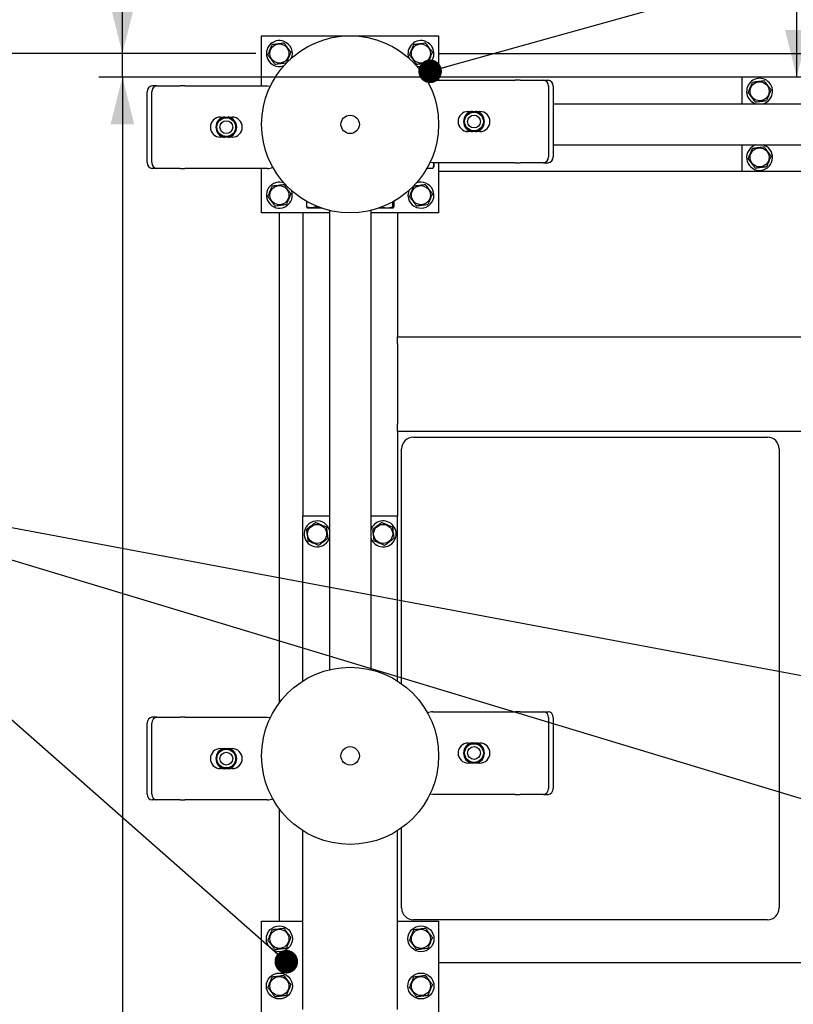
# Model space of a CAD drawing. Header units: millimetres. Extents: x 0 to 841, y 0 to 594.
# Tile 141 of 177: x 480 to 512, y 405 to 446. Entities that reach past the tile are written whole.
import ezdxf

# ---------------------------------------------------------------- set-up
doc = ezdxf.new("R2010")
doc.units = ezdxf.units.MM
doc.layers.add('COTES', color=1, linetype='Continuous')
doc.layers.add('NOTES', color=6, linetype='Continuous')
doc.layers.add('TRAIT-FORT', color=4, linetype='Continuous', lineweight=25)
doc.styles.add('SLDTEXTSTYLE1', font='TXT', dxfattribs={"width": 0.75})
doc.dimstyles.new('SLDDIMSTYLE0', dxfattribs={"dimtxt": 3, "dimasz": 2, "dimexe": 0, "dimexo": 0.0625, "dimgap": 0.75, "dimtad": 1, "dimdec": 0, "dimlfac": 20, "dimrnd": 1e-09, "dimzin": 12, "dimdsep": 46, "dimtxsty": 'SLDTEXTSTYLE1', "dimsah": 1, "dimcen": 0.09, "dimadec": 0, "dimazin": 3, "dimtfac": 1, "dimtdec": 0, "dimtofl": 0, "dimtmove": 0, "dimatfit": 3, "dimfxl": 1, "dimfrac": 2, "dimtolj": 1, "dimtzin": 12, "dimarcsym": 0})
doc.dimstyles.new('SLDDIMSTYLE1', dxfattribs={"dimtxt": 3, "dimasz": 2, "dimexe": 0, "dimexo": 0.0625, "dimgap": 0.75, "dimtad": 1, "dimdec": 0, "dimlfac": 20, "dimrnd": 1e-09, "dimzin": 12, "dimdsep": 46, "dimtxsty": 'SLDTEXTSTYLE1', "dimsah": 1, "dimcen": 0.09, "dimadec": 0, "dimazin": 3, "dimtfac": 1, "dimtdec": 0, "dimtmove": 0, "dimatfit": 0, "dimfxl": 1, "dimfrac": 2, "dimtolj": 1, "dimtzin": 12, "dimarcsym": 0})
doc.dimstyles.new('SLDDIMSTYLE2', dxfattribs={"dimtxt": 0.18, "dimasz": 1, "dimexe": 0, "dimexo": 0.0625, "dimgap": 0, "dimtad": 0, "dimtih": 1, "dimtoh": 1, "dimdec": 0, "dimrnd": 1e-09, "dimzin": 0, "dimdsep": 46, "dimtxsty": 'Standard', "dimblk1": 'DOT', "dimblk2": 'DOT', "dimsah": 1, "dimcen": 0.09, "dimadec": 0, "dimazin": 0, "dimtfac": 1, "dimtdec": 0, "dimtofl": 0, "dimtmove": 0, "dimatfit": 3, "dimldrblk": 'DOT', "dimfxl": 1, "dimfrac": 2, "dimtolj": 1, "dimtzin": 0, "dimarcsym": 0})

# ---------------------------------------------------------------- blocks, each defined once
blk = doc.blocks.new('_D_15')
at = {"layer": 'COTES', "color": 1, "transparency": 16777216}
for p, q in [((484.012, 444.883), (484.012, 452.322)), ((489.662, 444.883), (483.012, 444.883)), ((484.012, 443.883), (484.012, 444.883)), ((509.262, 443.883), (483.012, 443.883)), ((484.012, 443.883), (484.012, 440.883))]:
    blk.add_line(p, q, dxfattribs=at)
for points in [[(484.012, 444.883), (484.512, 446.883), (483.512, 446.883)], [(484.012, 443.883), (483.512, 441.883), (484.512, 441.883)]]:
    blk.add_solid(points, dxfattribs=at)
at = {"layer": 'COTES', "color": 1, "transparency": 16777216, "insert": (480.145, 447.889), "char_height": 3, "attachment_point": 1, "rotation": 90, "style": 'SLDTEXTSTYLE1'}
blk.add_mtext('20', dxfattribs=at)
blk = doc.blocks.new('_D_23')
at = {"layer": 'COTES', "color": 1, "transparency": 16777216}
for p, q in [((509.262, 443.883), (483.012, 443.883)), ((484.012, 443.883), (484.012, 328.883)), ((509.262, 328.883), (483.012, 328.883))]:
    blk.add_line(p, q, dxfattribs=at)
for points in [[(484.012, 443.883), (483.512, 441.883), (484.512, 441.883)], [(484.012, 328.883), (484.512, 330.883), (483.512, 330.883)]]:
    blk.add_solid(points, dxfattribs=at)
at = {"layer": 'COTES', "color": 1, "transparency": 16777216, "char_height": 3, "attachment_point": 1, "rotation": 90, "style": 'SLDTEXTSTYLE1'}
for s, insert in [('Cadre', (480.145, 385.123)), ('2300', (480.145, 375.131))]:
    blk.add_mtext(s, dxfattribs=dict(at, insert=insert))
blk = doc.blocks.new('_D_28')
at = {"layer": 'COTES', "color": 1, "transparency": 16777216}
for p, q in [((489.662, 444.883), (474.057, 444.883)), ((475.057, 327.883), (475.057, 444.883)), ((489.662, 327.883), (474.057, 327.883))]:
    blk.add_line(p, q, dxfattribs=at)
for points in [[(475.057, 444.883), (474.557, 442.883), (475.557, 442.883)], [(475.057, 327.883), (475.557, 329.883), (474.557, 329.883)]]:
    blk.add_solid(points, dxfattribs=at)
at = {"layer": 'COTES', "color": 1, "transparency": 16777216, "char_height": 3, "attachment_point": 1, "rotation": 90, "style": 'SLDTEXTSTYLE1'}
for s, insert in [('Toles', (471.19, 386.748)), ('2340', (471.19, 376.756))]:
    blk.add_mtext(s, dxfattribs=dict(at, insert=insert))
blk = doc.blocks.new('_D_29')
at = {"layer": 'COTES', "color": 1, "transparency": 16777216}
for p, q in [((600.662, 558.383), (474.057, 558.383)), ((475.057, 558.383), (475.057, 444.883)), ((489.662, 444.883), (474.057, 444.883))]:
    blk.add_line(p, q, dxfattribs=at)
for points in [[(475.057, 558.383), (474.557, 556.383), (475.557, 556.383)], [(475.057, 444.883), (475.557, 446.883), (474.557, 446.883)]]:
    blk.add_solid(points, dxfattribs=at)
at = {"layer": 'COTES', "color": 1, "transparency": 16777216, "char_height": 3, "attachment_point": 1, "rotation": 90, "style": 'SLDTEXTSTYLE1'}
for s, insert in [('Toles', (471.19, 501.998)), ('2270', (471.19, 492.006))]:
    blk.add_mtext(s, dxfattribs=dict(at, insert=insert))
blk = doc.blocks.new('_D_31')
at = {"layer": 'COTES', "color": 1, "transparency": 16777216}
for p, q in [((620.262, 556.883), (511.586, 556.883)), ((512.586, 443.883), (512.586, 556.883))]:
    blk.add_line(p, q, dxfattribs=at)
for points in [[(512.586, 556.883), (512.086, 554.883), (513.086, 554.883)], [(512.586, 443.883), (513.086, 445.883), (512.086, 445.883)]]:
    blk.add_solid(points, dxfattribs=at)
at = {"layer": 'COTES', "color": 1, "transparency": 16777216, "char_height": 3, "attachment_point": 1, "rotation": 90, "style": 'SLDTEXTSTYLE1'}
for s, insert in [('Cadre', (508.719, 499.123)), ('2260', (508.719, 489.131))]:
    blk.add_mtext(s, dxfattribs=dict(at, insert=insert))
blk = doc.blocks.new('_Dot')
at = {"color": 0, "linetype": 'ByBlock', "lineweight": -2}
blk.add_line((-0.5, 0), (-1, 0), dxfattribs=at)
at = {"color": 0, "linetype": 'ByBlock', "const_width": 0.5}
blk.add_lwpolyline([(-0.25, 0, 1), (0.25, 0, 1)], format="xyb", close=True, dxfattribs=at)

msp = doc.modelspace()

# ---------------------------------------------------------------- linework, layer by layer
at = {"layer": 'TRAIT-FORT', "color": 4, "linetype": 'Continuous', "lineweight": 25}
for p, q in [((489.912, 445.633), (497.412, 445.633)), ((489.912, 443.515), (489.912, 445.633)), ((497.412, 445.633), (497.412, 443.751)), ((497.412, 444.883), (534.912, 444.883)), ((510.262, 443.883), (497.412, 443.883)), ((510.262, 443.883), (510.262, 442.758)), ((521.262, 443.883), (510.262, 443.883)), ((485.474, 443.515), (485.274, 443.515)), ((485.474, 443.515), (486.463, 443.515)), ((486.663, 443.515), (486.463, 443.515)), ((486.663, 443.515), (490.163, 443.515)), ((496.923, 443.735), (497.035, 443.735)), ((497.161, 443.751), (500.661, 443.751)), ((500.861, 443.751), (500.661, 443.751)), ((500.861, 443.751), (501.85, 443.751)), ((501.85, 443.751), (502.05, 443.751)), ((502.067, 443.501), (502.067, 440.501)), ((502.267, 443.501), (502.267, 440.501)), ((485.057, 440.265), (485.057, 443.265)), ((485.257, 440.265), (485.257, 443.265)), ((502.267, 442.758), (519.237, 442.758)), ((488.163, 442.19), (488.291, 442.19)), ((488.278, 442.168), (488.325, 442.194)), ((488.325, 442.194), (488.329, 442.199)), ((488.325, 442.153), (488.325, 442.194)), ((488.329, 442.199), (488.34, 442.19)), ((488.34, 442.156), (488.34, 442.19)), ((488.487, 442.19), (488.498, 442.199)), ((488.487, 442.156), (488.487, 442.19)), ((488.498, 442.199), (488.502, 442.194)), ((488.502, 442.194), (488.502, 442.153)), ((488.502, 442.194), (488.549, 442.168)), ((488.536, 442.19), (488.663, 442.19)), ((498.661, 442.426), (498.788, 442.426)), ((498.775, 442.404), (498.822, 442.43)), ((498.822, 442.43), (498.827, 442.435)), ((498.822, 442.389), (498.822, 442.43)), ((498.827, 442.435), (498.838, 442.426)), ((498.838, 442.392), (498.838, 442.426)), ((498.984, 442.426), (498.995, 442.435)), ((498.984, 442.392), (498.984, 442.426)), ((498.995, 442.435), (498.999, 442.43)), ((498.999, 442.43), (498.999, 442.389)), ((498.999, 442.43), (499.046, 442.404)), ((499.033, 442.426), (499.161, 442.426)), ((488.291, 441.34), (488.163, 441.34)), ((488.325, 441.336), (488.278, 441.362)), ((488.325, 441.336), (488.325, 441.378)), ((488.329, 441.331), (488.325, 441.336)), ((488.34, 441.34), (488.329, 441.331)), ((488.34, 441.374), (488.34, 441.34)), ((488.487, 441.374), (488.487, 441.34)), ((488.498, 441.331), (488.487, 441.34)), ((488.502, 441.336), (488.498, 441.331)), ((488.502, 441.378), (488.502, 441.336)), ((488.549, 441.362), (488.502, 441.336)), ((488.663, 441.34), (488.536, 441.34)), ((498.788, 441.576), (498.661, 441.576)), ((498.822, 441.572), (498.775, 441.599)), ((498.822, 441.572), (498.822, 441.614)), ((498.827, 441.567), (498.822, 441.572)), ((498.838, 441.576), (498.827, 441.567)), ((498.838, 441.61), (498.838, 441.576)), ((498.984, 441.61), (498.984, 441.576)), ((498.995, 441.567), (498.984, 441.576)), ((498.999, 441.572), (498.995, 441.567)), ((498.999, 441.614), (498.999, 441.572)), ((499.046, 441.599), (498.999, 441.572)), ((499.161, 441.576), (499.033, 441.576)), ((502.267, 441.008), (519.237, 441.008)), ((510.262, 441.008), (510.262, 439.883)), ((511.223, 440.991), (511.176, 441.008)), ((496.923, 440.031), (497.162, 440.031)), ((500.661, 440.251), (497.161, 440.251)), ((497.198, 440.055), (497.212, 440.079)), ((497.212, 440.251), (497.212, 440.079)), ((497.412, 440.251), (497.412, 438.133)), ((500.661, 440.251), (500.861, 440.251)), ((501.85, 440.251), (500.861, 440.251)), ((501.85, 440.251), (502.05, 440.251)), ((485.474, 440.015), (485.274, 440.015)), ((486.463, 440.015), (485.474, 440.015)), ((486.463, 440.015), (486.663, 440.015)), ((490.163, 440.015), (486.663, 440.015)), ((489.912, 438.133), (489.912, 440.015)), ((510.262, 439.883), (497.412, 439.883)), ((521.262, 439.883), (510.262, 439.883)), ((491.81, 438.622), (491.81, 438.383)), ((492.201, 438.429), (492.201, 438.383)), ((495.454, 438.589), (495.454, 438.383)), ((495.514, 438.622), (495.514, 438.383)), ((492.787, 438.133), (489.912, 438.133)), ((490.662, 417.383), (490.662, 438.133)), ((491.662, 438.133), (491.662, 425.283)), ((491.834, 438.347), (491.858, 438.333)), ((492.454, 438.333), (491.858, 438.333)), ((492.787, 438.237), (492.787, 418.78)), ((494.537, 438.237), (494.537, 418.78)), ((497.412, 438.133), (494.537, 438.133)), ((495.466, 438.333), (494.87, 438.333)), ((495.466, 438.333), (495.49, 438.347)), ((495.662, 438.133), (495.662, 432.883)), ((495.662, 432.583), (495.662, 432.883)), ((495.662, 432.883), (536.662, 432.883)), ((495.662, 432.583), (495.662, 429.183)), ((495.662, 428.883), (495.662, 429.183)), ((495.662, 428.883), (536.662, 428.883)), ((495.662, 428.883), (495.662, 425.283)), ((496.343, 428.633), (511.343, 428.633)), ((495.843, 418.184), (495.843, 428.133)), ((511.843, 428.133), (511.843, 408.689)), ((492.787, 425.283), (491.662, 425.283)), ((491.662, 418.305), (491.662, 425.283)), ((495.662, 425.283), (494.537, 425.283)), ((495.662, 418.305), (495.662, 425.283)), ((492.77, 424.322), (492.787, 424.369)), ((485.474, 416.765), (485.274, 416.765)), ((485.474, 416.765), (486.463, 416.765)), ((486.663, 416.765), (486.463, 416.765)), ((486.663, 416.765), (490.163, 416.765)), ((497.161, 417.001), (500.661, 417.001)), ((500.861, 417.001), (500.661, 417.001)), ((500.861, 417.001), (501.85, 417.001)), ((501.85, 417.001), (502.05, 417.001)), ((502.067, 416.751), (502.067, 413.751)), ((502.267, 416.751), (502.267, 413.751)), ((485.057, 413.515), (485.057, 416.515)), ((485.257, 413.515), (485.257, 416.515)), ((488.163, 415.44), (488.291, 415.44)), ((488.278, 415.418), (488.325, 415.444)), ((488.325, 415.444), (488.329, 415.449)), ((488.325, 415.403), (488.325, 415.444)), ((488.329, 415.449), (488.34, 415.44)), ((488.34, 415.406), (488.34, 415.44)), ((488.487, 415.44), (488.498, 415.449)), ((488.487, 415.406), (488.487, 415.44)), ((488.498, 415.449), (488.502, 415.444)), ((488.502, 415.444), (488.502, 415.403)), ((488.502, 415.444), (488.549, 415.418)), ((488.536, 415.44), (488.663, 415.44)), ((498.661, 415.676), (498.788, 415.676)), ((498.775, 415.654), (498.822, 415.68)), ((498.822, 415.68), (498.827, 415.685)), ((498.822, 415.639), (498.822, 415.68)), ((498.827, 415.685), (498.838, 415.676)), ((498.838, 415.642), (498.838, 415.676)), ((498.984, 415.676), (498.995, 415.685)), ((498.984, 415.642), (498.984, 415.676)), ((498.995, 415.685), (498.999, 415.68)), ((498.999, 415.68), (498.999, 415.639)), ((498.999, 415.68), (499.046, 415.654)), ((499.033, 415.676), (499.161, 415.676)), ((488.291, 414.59), (488.163, 414.59)), ((488.325, 414.586), (488.278, 414.612)), ((488.325, 414.586), (488.325, 414.628)), ((488.329, 414.581), (488.325, 414.586)), ((488.34, 414.59), (488.329, 414.581)), ((488.34, 414.624), (488.34, 414.59)), ((488.487, 414.624), (488.487, 414.59)), ((488.498, 414.581), (488.487, 414.59)), ((488.502, 414.586), (488.498, 414.581)), ((488.502, 414.628), (488.502, 414.586)), ((488.549, 414.612), (488.502, 414.586)), ((488.663, 414.59), (488.536, 414.59)), ((498.788, 414.826), (498.661, 414.826)), ((498.822, 414.822), (498.775, 414.849)), ((498.822, 414.822), (498.822, 414.864)), ((498.827, 414.817), (498.822, 414.822)), ((498.838, 414.826), (498.827, 414.817)), ((498.838, 414.86), (498.838, 414.826)), ((498.984, 414.86), (498.984, 414.826)), ((498.995, 414.817), (498.984, 414.826)), ((498.999, 414.822), (498.995, 414.817)), ((498.999, 414.864), (498.999, 414.822)), ((499.046, 414.849), (498.999, 414.822)), ((499.161, 414.826), (499.033, 414.826)), ((500.661, 413.501), (497.161, 413.501)), ((500.661, 413.501), (500.861, 413.501)), ((501.85, 413.501), (500.861, 413.501)), ((501.85, 413.501), (502.05, 413.501)), ((485.474, 413.265), (485.274, 413.265)), ((486.463, 413.265), (485.474, 413.265)), ((486.463, 413.265), (486.663, 413.265)), ((490.163, 413.265), (486.663, 413.265)), ((490.662, 408.133), (490.662, 412.883)), ((495.843, 408.689), (495.843, 412.083)), ((491.662, 404.383), (491.662, 411.961)), ((495.662, 404.383), (495.662, 411.961)), ((489.912, 408.133), (491.662, 408.133)), ((489.912, 400.633), (489.912, 408.133)), ((495.662, 408.133), (497.412, 408.133)), ((511.343, 408.189), (496.343, 408.189)), ((497.412, 408.133), (497.412, 400.633)), ((497.412, 406.383), (534.912, 406.383))]:
    msp.add_line(p, q, dxfattribs=at)
at = {"layer": 'TRAIT-FORT', "color": 4, "linetype": 'Continuous', "lineweight": 25, "flags": 128}
for points in [[(490.163, 443.515), (490.261, 443.505), (490.286, 443.5)], [(497.161, 440.251), (497.063, 440.261), (497.038, 440.266)], [(490.163, 416.765), (490.261, 416.755), (490.281, 416.751)], [(497.161, 413.501), (497.063, 413.511), (497.043, 413.515)]]:
    msp.add_lwpolyline(points, dxfattribs=at)
at = {"layer": 'TRAIT-FORT', "color": 4, "linetype": 'Continuous', "lineweight": 25}
for centre, radius in [((493.662, 441.883), 3.75), ((490.662, 444.883), 0.404), ((496.662, 444.883), 0.404), ((511.012, 443.283), 0.404), ((488.413, 441.765), 0.397), ((493.662, 441.883), 0.389), ((498.911, 442.001), 0.397), ((498.911, 442.001), 0.272), ((488.413, 441.765), 0.273), ((511.012, 440.483), 0.404), ((490.662, 438.883), 0.404), ((496.662, 438.883), 0.404), ((492.262, 424.533), 0.404), ((495.062, 424.533), 0.404), ((493.662, 415.133), 3.75), ((488.413, 415.015), 0.397), ((493.662, 415.133), 0.389), ((498.911, 415.251), 0.397), ((498.911, 415.251), 0.272), ((488.413, 415.015), 0.273), ((490.662, 407.383), 0.55), ((496.662, 407.383), 0.55), ((490.662, 407.383), 0.404), ((496.662, 407.383), 0.404), ((490.662, 405.383), 0.55), ((496.662, 405.383), 0.55), ((490.662, 405.383), 0.404), ((496.662, 405.383), 0.404)]:
    msp.add_circle(centre, radius, dxfattribs=at)
for centre, radius, start, end in [((490.662, 444.883), 0.55, 67.4773, 292.3849), ((490.662, 444.883), 0.55, 336.9835, 67.4773), ((496.662, 444.883), 0.55, 67.4773, 199.7086), ((496.662, 444.883), 0.55, 250.2914, 67.4773), ((511.012, 443.283), 0.55, 67.4773, 252.6586), ((511.012, 443.283), 0.55, 287.3414, 67.4773), ((485.292, 443.281), 0.235, 94.4019, 183.8113), ((485.492, 443.281), 0.235, 94.4019, 183.8113), ((497.161, 443.251), 0.5, 90, 116.943), ((501.832, 443.517), 0.235, 356.1887, 85.5981), ((502.032, 443.517), 0.235, 356.1887, 85.5981), ((488.163, 441.765), 0.425, 90, 270), ((488.413, 441.765), 0.442, 100.9664, 259.0336), ((488.413, 441.765), 0.425, 108.5751, 251.4249), ((488.413, 441.765), 0.442, 280.9664, 79.0336), ((488.413, 441.765), 0.425, 288.5751, 71.4249), ((488.663, 441.765), 0.425, 270, 90), ((498.661, 442.001), 0.425, 90, 270), ((498.911, 442.001), 0.442, 100.9664, 259.0336), ((498.911, 442.001), 0.425, 108.5751, 251.4249), ((498.911, 442.001), 0.442, 280.9664, 79.0336), ((498.911, 442.001), 0.425, 288.5751, 71.4249), ((499.161, 442.001), 0.425, 270, 90), ((511.012, 440.483), 0.55, 107.3414, 67.4773), ((501.832, 440.485), 0.235, 274.4019, 3.8113), ((502.032, 440.485), 0.235, 274.4019, 3.8113), ((485.292, 440.249), 0.235, 176.1887, 265.5981), ((485.492, 440.249), 0.235, 176.1887, 265.5981), ((490.163, 440.515), 0.5, 270, 296.9467), ((490.662, 438.883), 0.55, 67.4773, 21.986), ((496.662, 438.883), 0.55, 160.8138, 67.4773), ((496.662, 438.883), 0.55, 67.4773, 109.1861), ((496.343, 428.133), 0.5, 90, 180), ((511.343, 428.133), 0.5, 0, 90), ((492.262, 424.533), 0.55, 17.3414, 337.4773), ((495.062, 424.533), 0.55, 337.4773, 162.6586), ((495.062, 424.533), 0.55, 197.3414, 337.4773), ((485.292, 416.531), 0.235, 94.4019, 183.8113), ((485.492, 416.531), 0.235, 94.4019, 183.8113), ((497.161, 416.501), 0.5, 90, 116.2123), ((501.832, 416.767), 0.235, 356.1887, 85.5981), ((502.032, 416.767), 0.235, 356.1887, 85.5981), ((488.163, 415.015), 0.425, 90, 270), ((488.413, 415.015), 0.442, 100.9664, 259.0336), ((488.413, 415.015), 0.425, 108.5751, 251.4249), ((488.413, 415.015), 0.442, 280.9664, 79.0336), ((488.413, 415.015), 0.425, 288.5751, 71.4249), ((488.663, 415.015), 0.425, 270, 90), ((498.661, 415.251), 0.425, 90, 270), ((498.911, 415.251), 0.442, 100.9664, 259.0336), ((498.911, 415.251), 0.425, 108.5751, 251.4249), ((498.911, 415.251), 0.442, 280.9664, 79.0336), ((498.911, 415.251), 0.425, 288.5751, 71.4249), ((499.161, 415.251), 0.425, 270, 90), ((501.832, 413.735), 0.235, 274.4019, 3.8113), ((502.032, 413.735), 0.235, 274.4019, 3.8113), ((485.292, 413.499), 0.235, 176.1887, 265.5981), ((485.492, 413.499), 0.235, 176.1887, 265.5981), ((490.163, 413.765), 0.5, 270, 296.2476), ((496.343, 408.689), 0.5, 180, 270), ((511.343, 408.689), 0.5, 270, 0)]:
    msp.add_arc(centre, radius, start, end, dxfattribs=at)
for points, knots in [([(490.175, 444.822), (490.192, 444.862), (490.225, 444.941), (490.275, 445.059), (490.322, 445.171), (490.351, 445.24), (490.366, 445.275)], [0, 0, 0, 0, 0.264605, 0.534948, 0.765343, 1, 1, 1, 1]), ([(490.366, 445.275), (490.428, 445.282), (490.531, 445.295), (490.679, 445.314), (490.779, 445.326), (490.837, 445.333), (490.853, 445.335)], [0, 0, 0, 0, 0.385549, 0.637642, 0.896546, 1, 1, 1, 1]), ([(491.149, 444.944), (491.123, 444.978), (491.071, 445.046), (490.994, 445.148), (490.921, 445.245), (490.876, 445.305), (490.853, 445.335)], [0, 0, 0, 0, 0.264605, 0.534948, 0.765343, 1, 1, 1, 1]), ([(496.175, 444.822), (496.192, 444.862), (496.225, 444.941), (496.275, 445.059), (496.322, 445.171), (496.351, 445.24), (496.366, 445.275)], [0, 0, 0, 0, 0.264605, 0.534948, 0.765343, 1, 1, 1, 1]), ([(496.366, 445.275), (496.428, 445.282), (496.531, 445.295), (496.679, 445.314), (496.779, 445.326), (496.837, 445.333), (496.853, 445.335)], [0, 0, 0, 0, 0.385549, 0.637642, 0.896546, 1, 1, 1, 1]), ([(497.149, 444.944), (497.123, 444.978), (497.071, 445.046), (496.994, 445.148), (496.921, 445.245), (496.876, 445.305), (496.853, 445.335)], [0, 0, 0, 0, 0.264605, 0.534948, 0.765343, 1, 1, 1, 1]), ([(490.175, 444.822), (490.201, 444.789), (490.253, 444.72), (490.33, 444.618), (490.403, 444.521), (490.448, 444.461), (490.471, 444.431)], [0, 0, 0, 0, 0.264605, 0.534948, 0.765343, 1, 1, 1, 1]), ([(491.149, 444.944), (491.132, 444.904), (491.099, 444.825), (491.049, 444.708), (491.002, 444.595), (490.973, 444.526), (490.958, 444.492)], [0, 0, 0, 0, 0.264605, 0.534948, 0.765343, 1, 1, 1, 1]), ([(496.175, 444.822), (496.201, 444.789), (496.253, 444.72), (496.33, 444.618), (496.403, 444.521), (496.448, 444.461), (496.471, 444.431)], [0, 0, 0, 0, 0.264605, 0.534948, 0.765343, 1, 1, 1, 1]), ([(497.149, 444.944), (497.132, 444.904), (497.099, 444.825), (497.049, 444.708), (497.002, 444.595), (496.973, 444.526), (496.958, 444.492)], [0, 0, 0, 0, 0.264605, 0.534948, 0.765343, 1, 1, 1, 1]), ([(490.471, 444.431), (490.533, 444.439), (490.635, 444.452), (490.784, 444.47), (490.884, 444.482), (490.942, 444.49), (490.958, 444.492)], [0, 0, 0, 0, 0.385549, 0.637642, 0.896546, 1, 1, 1, 1]), ([(496.471, 444.431), (496.533, 444.439), (496.635, 444.452), (496.784, 444.47), (496.884, 444.482), (496.942, 444.49), (496.958, 444.492)], [0, 0, 0, 0, 0.3855495, 0.6376419, 0.8965462, 1, 1, 1, 1]), ([(510.525, 443.222), (510.542, 443.262), (510.575, 443.341), (510.625, 443.459), (510.672, 443.571), (510.701, 443.64), (510.716, 443.675)], [0, 0, 0, 0, 0.264605, 0.534948, 0.765343, 1, 1, 1, 1]), ([(510.716, 443.675), (510.778, 443.682), (510.881, 443.695), (511.029, 443.714), (511.129, 443.726), (511.187, 443.733), (511.203, 443.735)], [0, 0, 0, 0, 0.385549, 0.637642, 0.896546, 1, 1, 1, 1]), ([(511.499, 443.344), (511.473, 443.378), (511.421, 443.446), (511.344, 443.548), (511.271, 443.645), (511.226, 443.705), (511.203, 443.735)], [0, 0, 0, 0, 0.264605, 0.534948, 0.765343, 1, 1, 1, 1]), ([(510.525, 443.222), (510.551, 443.189), (510.603, 443.12), (510.68, 443.018), (510.753, 442.921), (510.798, 442.861), (510.821, 442.831)], [0, 0, 0, 0, 0.264605, 0.534948, 0.765343, 1, 1, 1, 1]), ([(511.499, 443.344), (511.482, 443.304), (511.449, 443.225), (511.399, 443.108), (511.352, 442.995), (511.323, 442.926), (511.308, 442.892)], [0, 0, 0, 0, 0.264605, 0.534948, 0.765343, 1, 1, 1, 1]), ([(510.821, 442.831), (510.883, 442.839), (510.985, 442.852), (511.134, 442.87), (511.234, 442.882), (511.292, 442.89), (511.308, 442.892)], [0, 0, 0, 0, 0.3855495, 0.6376419, 0.8965462, 1, 1, 1, 1]), ([(488.278, 442.168), (488.27, 442.159), (488.259, 442.149), (488.249, 442.126), (488.247, 442.121)], [0, 0, 0, 0, 0.753414, 1, 1, 1, 1]), ([(488.34, 442.19), (488.342, 442.19), (488.345, 442.19), (488.359, 442.191), (488.379, 442.192), (488.398, 442.193), (488.418, 442.193), (488.438, 442.192), (488.46, 442.191), (488.477, 442.19), (488.485, 442.19), (488.486, 442.19), (488.487, 442.19)], [0, 0, 0, 0, 0.112459, 0.224891, 0.338077, 0.451935, 0.500009, 0.61321, 0.72639, 0.840088, 0.953755, 1, 1, 1, 1]), ([(488.549, 442.168), (488.557, 442.16), (488.567, 442.15), (488.576, 442.13), (488.578, 442.127)], [0, 0, 0, 0, 0.8279596, 1, 1, 1, 1]), ([(498.775, 442.404), (498.767, 442.395), (498.753, 442.38), (498.741, 442.351), (498.736, 442.34)], [0, 0, 0, 0, 0.593144, 1, 1, 1, 1]), ([(498.838, 442.426), (498.839, 442.426), (498.842, 442.426), (498.856, 442.427), (498.876, 442.428), (498.896, 442.429), (498.915, 442.429), (498.935, 442.429), (498.957, 442.427), (498.974, 442.426), (498.982, 442.426), (498.983, 442.426), (498.984, 442.426)], [0, 0, 0, 0, 0.112459, 0.224891, 0.338077, 0.451935, 0.500009, 0.61321, 0.72639, 0.840088, 0.953755, 1, 1, 1, 1]), ([(499.046, 442.404), (499.054, 442.395), (499.065, 442.385), (499.075, 442.363), (499.077, 442.358)], [0, 0, 0, 0, 0.7627548, 1, 1, 1, 1]), ([(488.278, 441.362), (488.27, 441.371), (488.259, 441.381), (488.249, 441.403), (488.247, 441.409)], [0, 0, 0, 0, 0.762755, 1, 1, 1, 1]), ([(488.487, 441.34), (488.485, 441.34), (488.482, 441.341), (488.468, 441.34), (488.448, 441.338), (488.429, 441.337), (488.409, 441.337), (488.389, 441.338), (488.367, 441.339), (488.35, 441.34), (488.342, 441.341), (488.341, 441.34), (488.34, 441.34)], [0, 0, 0, 0, 0.112459, 0.224891, 0.338077, 0.451935, 0.500009, 0.61321, 0.72639, 0.840088, 0.953755, 1, 1, 1, 1]), ([(488.549, 441.362), (488.557, 441.371), (488.571, 441.386), (488.583, 441.415), (488.588, 441.427)], [0, 0, 0, 0, 0.593144, 1, 1, 1, 1]), ([(498.775, 441.599), (498.767, 441.607), (498.757, 441.616), (498.748, 441.636), (498.747, 441.64)], [0, 0, 0, 0, 0.8279596, 1, 1, 1, 1]), ([(498.984, 441.576), (498.982, 441.576), (498.979, 441.577), (498.965, 441.576), (498.945, 441.574), (498.926, 441.573), (498.906, 441.573), (498.886, 441.574), (498.864, 441.575), (498.848, 441.576), (498.84, 441.577), (498.838, 441.576), (498.838, 441.576)], [0, 0, 0, 0, 0.112459, 0.224891, 0.338077, 0.451935, 0.500009, 0.61321, 0.72639, 0.840088, 0.953755, 1, 1, 1, 1]), ([(499.046, 441.599), (499.054, 441.607), (499.066, 441.618), (499.075, 441.64), (499.078, 441.645)], [0, 0, 0, 0, 0.753414, 1, 1, 1, 1]), ([(510.525, 440.422), (510.542, 440.462), (510.575, 440.541), (510.625, 440.659), (510.672, 440.771), (510.701, 440.84), (510.716, 440.875)], [0, 0, 0, 0, 0.264605, 0.534948, 0.765343, 1, 1, 1, 1]), ([(510.716, 440.875), (510.778, 440.882), (510.881, 440.895), (511.029, 440.914), (511.129, 440.926), (511.187, 440.933), (511.203, 440.935)], [0, 0, 0, 0, 0.385549, 0.637642, 0.896546, 1, 1, 1, 1]), ([(511.499, 440.544), (511.473, 440.578), (511.421, 440.646), (511.344, 440.748), (511.271, 440.845), (511.226, 440.905), (511.203, 440.935)], [0, 0, 0, 0, 0.264605, 0.534948, 0.765343, 1, 1, 1, 1]), ([(511.499, 440.544), (511.482, 440.504), (511.449, 440.425), (511.399, 440.308), (511.352, 440.195), (511.323, 440.126), (511.308, 440.092)], [0, 0, 0, 0, 0.264605, 0.534948, 0.765343, 1, 1, 1, 1]), ([(497.196, 440.251), (497.198, 440.238), (497.203, 440.195), (497.19, 440.121), (497.171, 440.061), (497.162, 440.031)], [0, 0, 0, 0, 0.171918, 0.582165, 1, 1, 1, 1]), ([(497.162, 440.031), (497.18, 440.039), (497.198, 440.047), (497.198, 440.055), (497.198, 440.055)], [0, 0, 0, 0, 0.977492, 1, 1, 1, 1]), ([(510.525, 440.422), (510.551, 440.389), (510.603, 440.32), (510.68, 440.218), (510.753, 440.121), (510.798, 440.061), (510.821, 440.031)], [0, 0, 0, 0, 0.264605, 0.534948, 0.765343, 1, 1, 1, 1]), ([(510.821, 440.031), (510.883, 440.039), (510.985, 440.052), (511.134, 440.07), (511.234, 440.082), (511.292, 440.09), (511.308, 440.092)], [0, 0, 0, 0, 0.3855495, 0.6376419, 0.8965462, 1, 1, 1, 1]), ([(490.175, 438.822), (490.192, 438.862), (490.225, 438.941), (490.275, 439.059), (490.322, 439.171), (490.351, 439.24), (490.366, 439.275)], [0, 0, 0, 0, 0.264605, 0.534948, 0.765343, 1, 1, 1, 1]), ([(490.366, 439.275), (490.428, 439.282), (490.531, 439.295), (490.679, 439.314), (490.779, 439.326), (490.837, 439.333), (490.853, 439.335)], [0, 0, 0, 0, 0.385549, 0.637642, 0.896546, 1, 1, 1, 1]), ([(491.149, 438.944), (491.123, 438.978), (491.071, 439.046), (490.994, 439.148), (490.921, 439.245), (490.876, 439.305), (490.853, 439.335)], [0, 0, 0, 0, 0.264605, 0.534948, 0.765343, 1, 1, 1, 1]), ([(496.175, 438.822), (496.192, 438.862), (496.225, 438.941), (496.275, 439.059), (496.322, 439.171), (496.351, 439.24), (496.366, 439.275)], [0, 0, 0, 0, 0.264605, 0.534948, 0.765343, 1, 1, 1, 1]), ([(496.366, 439.275), (496.428, 439.282), (496.531, 439.295), (496.679, 439.314), (496.779, 439.326), (496.837, 439.333), (496.853, 439.335)], [0, 0, 0, 0, 0.385549, 0.637642, 0.896546, 1, 1, 1, 1]), ([(497.149, 438.944), (497.123, 438.978), (497.071, 439.046), (496.994, 439.148), (496.921, 439.245), (496.876, 439.305), (496.853, 439.335)], [0, 0, 0, 0, 0.264605, 0.534948, 0.765343, 1, 1, 1, 1]), ([(490.175, 438.822), (490.201, 438.789), (490.253, 438.72), (490.33, 438.618), (490.403, 438.521), (490.448, 438.461), (490.471, 438.431)], [0, 0, 0, 0, 0.264605, 0.534948, 0.765343, 1, 1, 1, 1]), ([(491.149, 438.944), (491.132, 438.904), (491.099, 438.825), (491.049, 438.708), (491.002, 438.595), (490.973, 438.526), (490.958, 438.492)], [0, 0, 0, 0, 0.264605, 0.534948, 0.765343, 1, 1, 1, 1]), ([(496.175, 438.822), (496.201, 438.789), (496.253, 438.72), (496.33, 438.618), (496.403, 438.521), (496.448, 438.461), (496.471, 438.431)], [0, 0, 0, 0, 0.264605, 0.534948, 0.765343, 1, 1, 1, 1]), ([(497.149, 438.944), (497.132, 438.904), (497.099, 438.825), (497.049, 438.708), (497.002, 438.595), (496.973, 438.526), (496.958, 438.492)], [0, 0, 0, 0, 0.264605, 0.534948, 0.765343, 1, 1, 1, 1]), ([(490.471, 438.431), (490.533, 438.439), (490.635, 438.452), (490.784, 438.47), (490.884, 438.482), (490.942, 438.49), (490.958, 438.492)], [0, 0, 0, 0, 0.385549, 0.637642, 0.896546, 1, 1, 1, 1]), ([(491.81, 438.383), (491.818, 438.365), (491.826, 438.347), (491.834, 438.348), (491.834, 438.348)], [0, 0, 0, 0, 0.977492, 1, 1, 1, 1]), ([(492.201, 438.383), (492.167, 438.372), (492.099, 438.35), (491.997, 438.342), (491.9, 438.354), (491.84, 438.373), (491.81, 438.383)], [0, 0, 0, 0, 0.264605, 0.534948, 0.765343, 1, 1, 1, 1]), ([(492.201, 438.383), (492.241, 438.372), (492.314, 438.351), (492.39, 438.348), (492.426, 438.347)], [0, 0, 0, 0, 0.533105, 1, 1, 1, 1]), ([(495.001, 438.383), (495.041, 438.372), (495.12, 438.35), (495.238, 438.342), (495.35, 438.354), (495.419, 438.373), (495.454, 438.383)], [0, 0, 0, 0, 0.264605, 0.534948, 0.765343, 1, 1, 1, 1]), ([(495.454, 438.383), (495.461, 438.368), (495.474, 438.343), (495.492, 438.345), (495.505, 438.363), (495.512, 438.379), (495.514, 438.383)], [0, 0, 0, 0, 0.385549, 0.637642, 0.896546, 1, 1, 1, 1]), ([(496.471, 438.431), (496.533, 438.439), (496.635, 438.452), (496.784, 438.47), (496.884, 438.482), (496.942, 438.49), (496.958, 438.492)], [0, 0, 0, 0, 0.3855495, 0.6376419, 0.8965462, 1, 1, 1, 1]), ([(492.201, 425.02), (492.167, 424.994), (492.099, 424.942), (491.997, 424.866), (491.9, 424.792), (491.84, 424.747), (491.81, 424.724)], [0, 0, 0, 0, 0.2646049, 0.5349477, 0.7653431, 1, 1, 1, 1]), ([(492.201, 425.02), (492.241, 425.004), (492.32, 424.97), (492.438, 424.92), (492.55, 424.873), (492.619, 424.844), (492.654, 424.829)], [0, 0, 0, 0, 0.264605, 0.534948, 0.765343, 1, 1, 1, 1]), ([(495.001, 425.02), (494.967, 424.994), (494.899, 424.942), (494.797, 424.866), (494.7, 424.792), (494.64, 424.747), (494.61, 424.724)], [0, 0, 0, 0, 0.2646049, 0.5349477, 0.7653431, 1, 1, 1, 1]), ([(495.001, 425.02), (495.041, 425.004), (495.12, 424.97), (495.238, 424.92), (495.35, 424.873), (495.419, 424.844), (495.454, 424.829)], [0, 0, 0, 0, 0.264605, 0.534948, 0.765343, 1, 1, 1, 1]), ([(491.81, 424.724), (491.818, 424.662), (491.83, 424.56), (491.849, 424.411), (491.861, 424.311), (491.869, 424.254), (491.871, 424.237)], [0, 0, 0, 0, 0.385549, 0.637642, 0.896546, 1, 1, 1, 1]), ([(492.654, 424.829), (492.661, 424.767), (492.674, 424.665), (492.692, 424.516), (492.705, 424.416), (492.712, 424.359), (492.714, 424.342)], [0, 0, 0, 0, 0.385549, 0.637642, 0.896546, 1, 1, 1, 1]), ([(494.61, 424.724), (494.618, 424.662), (494.63, 424.56), (494.649, 424.411), (494.661, 424.311), (494.669, 424.254), (494.671, 424.237)], [0, 0, 0, 0, 0.385549, 0.637642, 0.896546, 1, 1, 1, 1]), ([(495.454, 424.829), (495.461, 424.767), (495.474, 424.665), (495.492, 424.516), (495.505, 424.416), (495.512, 424.359), (495.514, 424.342)], [0, 0, 0, 0, 0.385549, 0.637642, 0.896546, 1, 1, 1, 1]), ([(492.323, 424.046), (492.283, 424.063), (492.204, 424.096), (492.087, 424.146), (491.974, 424.193), (491.905, 424.222), (491.871, 424.237)], [0, 0, 0, 0, 0.2646049, 0.5349477, 0.7653431, 1, 1, 1, 1]), ([(492.323, 424.046), (492.357, 424.072), (492.425, 424.124), (492.527, 424.201), (492.624, 424.274), (492.684, 424.319), (492.714, 424.342)], [0, 0, 0, 0, 0.264605, 0.534948, 0.765343, 1, 1, 1, 1]), ([(495.123, 424.046), (495.083, 424.063), (495.004, 424.096), (494.887, 424.146), (494.774, 424.193), (494.705, 424.222), (494.671, 424.237)], [0, 0, 0, 0, 0.2646049, 0.5349477, 0.7653431, 1, 1, 1, 1]), ([(495.123, 424.046), (495.157, 424.072), (495.225, 424.124), (495.327, 424.201), (495.424, 424.274), (495.484, 424.319), (495.514, 424.342)], [0, 0, 0, 0, 0.264605, 0.534948, 0.765343, 1, 1, 1, 1]), ([(488.278, 415.418), (488.27, 415.409), (488.259, 415.399), (488.249, 415.376), (488.247, 415.371)], [0, 0, 0, 0, 0.753414, 1, 1, 1, 1]), ([(488.34, 415.44), (488.342, 415.44), (488.345, 415.44), (488.359, 415.441), (488.379, 415.442), (488.398, 415.443), (488.418, 415.443), (488.438, 415.442), (488.46, 415.441), (488.477, 415.44), (488.485, 415.44), (488.486, 415.44), (488.487, 415.44)], [0, 0, 0, 0, 0.112459, 0.224891, 0.338077, 0.451935, 0.500009, 0.61321, 0.72639, 0.840088, 0.953755, 1, 1, 1, 1]), ([(488.549, 415.418), (488.557, 415.41), (488.567, 415.4), (488.576, 415.38), (488.578, 415.377)], [0, 0, 0, 0, 0.8279596, 1, 1, 1, 1]), ([(498.775, 415.654), (498.767, 415.645), (498.753, 415.63), (498.741, 415.601), (498.736, 415.59)], [0, 0, 0, 0, 0.593144, 1, 1, 1, 1]), ([(498.838, 415.676), (498.839, 415.676), (498.842, 415.676), (498.856, 415.677), (498.876, 415.678), (498.896, 415.679), (498.915, 415.679), (498.935, 415.679), (498.957, 415.677), (498.974, 415.676), (498.982, 415.676), (498.983, 415.676), (498.984, 415.676)], [0, 0, 0, 0, 0.112459, 0.224891, 0.338077, 0.451935, 0.500009, 0.61321, 0.72639, 0.840088, 0.953755, 1, 1, 1, 1]), ([(499.046, 415.654), (499.054, 415.645), (499.065, 415.635), (499.075, 415.613), (499.077, 415.608)], [0, 0, 0, 0, 0.7627548, 1, 1, 1, 1]), ([(488.278, 414.612), (488.27, 414.621), (488.259, 414.631), (488.249, 414.653), (488.247, 414.659)], [0, 0, 0, 0, 0.762755, 1, 1, 1, 1]), ([(488.487, 414.59), (488.485, 414.59), (488.482, 414.591), (488.468, 414.59), (488.448, 414.588), (488.429, 414.587), (488.409, 414.587), (488.389, 414.588), (488.367, 414.589), (488.35, 414.59), (488.342, 414.591), (488.341, 414.59), (488.34, 414.59)], [0, 0, 0, 0, 0.112459, 0.224891, 0.338077, 0.451935, 0.500009, 0.61321, 0.72639, 0.840088, 0.953755, 1, 1, 1, 1]), ([(488.549, 414.612), (488.557, 414.621), (488.571, 414.636), (488.583, 414.665), (488.588, 414.677)], [0, 0, 0, 0, 0.593144, 1, 1, 1, 1]), ([(498.775, 414.849), (498.767, 414.857), (498.757, 414.866), (498.748, 414.886), (498.747, 414.89)], [0, 0, 0, 0, 0.8279596, 1, 1, 1, 1]), ([(498.984, 414.826), (498.982, 414.826), (498.979, 414.827), (498.965, 414.826), (498.945, 414.824), (498.926, 414.823), (498.906, 414.823), (498.886, 414.824), (498.864, 414.825), (498.848, 414.826), (498.84, 414.827), (498.838, 414.826), (498.838, 414.826)], [0, 0, 0, 0, 0.112459, 0.224891, 0.338077, 0.451935, 0.500009, 0.61321, 0.72639, 0.840088, 0.953755, 1, 1, 1, 1]), ([(499.046, 414.849), (499.054, 414.857), (499.066, 414.868), (499.075, 414.89), (499.078, 414.895)], [0, 0, 0, 0, 0.753414, 1, 1, 1, 1]), ([(490.175, 407.322), (490.192, 407.362), (490.225, 407.441), (490.275, 407.559), (490.322, 407.671), (490.351, 407.74), (490.366, 407.775)], [0, 0, 0, 0, 0.264605, 0.534948, 0.765343, 1, 1, 1, 1]), ([(490.366, 407.775), (490.428, 407.782), (490.531, 407.795), (490.679, 407.814), (490.779, 407.826), (490.837, 407.833), (490.853, 407.835)], [0, 0, 0, 0, 0.385549, 0.637642, 0.896546, 1, 1, 1, 1]), ([(491.149, 407.444), (491.123, 407.478), (491.071, 407.546), (490.994, 407.648), (490.921, 407.745), (490.876, 407.805), (490.853, 407.835)], [0, 0, 0, 0, 0.264605, 0.534948, 0.765343, 1, 1, 1, 1]), ([(496.175, 407.322), (496.192, 407.362), (496.225, 407.441), (496.275, 407.559), (496.322, 407.671), (496.351, 407.74), (496.366, 407.775)], [0, 0, 0, 0, 0.264605, 0.534948, 0.765343, 1, 1, 1, 1]), ([(496.366, 407.775), (496.428, 407.782), (496.531, 407.795), (496.679, 407.814), (496.779, 407.826), (496.837, 407.833), (496.853, 407.835)], [0, 0, 0, 0, 0.385549, 0.637642, 0.896546, 1, 1, 1, 1]), ([(497.149, 407.444), (497.123, 407.478), (497.071, 407.546), (496.994, 407.648), (496.921, 407.745), (496.876, 407.805), (496.853, 407.835)], [0, 0, 0, 0, 0.264605, 0.534948, 0.765343, 1, 1, 1, 1]), ([(490.175, 407.322), (490.201, 407.289), (490.253, 407.22), (490.33, 407.118), (490.403, 407.021), (490.448, 406.961), (490.471, 406.931)], [0, 0, 0, 0, 0.264605, 0.534948, 0.765343, 1, 1, 1, 1]), ([(491.149, 407.444), (491.132, 407.404), (491.099, 407.325), (491.049, 407.208), (491.002, 407.095), (490.973, 407.026), (490.958, 406.992)], [0, 0, 0, 0, 0.264605, 0.534948, 0.765343, 1, 1, 1, 1]), ([(496.175, 407.322), (496.201, 407.289), (496.253, 407.22), (496.33, 407.118), (496.403, 407.021), (496.448, 406.961), (496.471, 406.931)], [0, 0, 0, 0, 0.264605, 0.534948, 0.765343, 1, 1, 1, 1]), ([(497.149, 407.444), (497.132, 407.404), (497.099, 407.325), (497.049, 407.208), (497.002, 407.095), (496.973, 407.026), (496.958, 406.992)], [0, 0, 0, 0, 0.264605, 0.534948, 0.765343, 1, 1, 1, 1]), ([(490.471, 406.931), (490.533, 406.939), (490.635, 406.952), (490.784, 406.97), (490.884, 406.982), (490.942, 406.99), (490.958, 406.992)], [0, 0, 0, 0, 0.385549, 0.637642, 0.896546, 1, 1, 1, 1]), ([(496.471, 406.931), (496.533, 406.939), (496.635, 406.952), (496.784, 406.97), (496.884, 406.982), (496.942, 406.99), (496.958, 406.992)], [0, 0, 0, 0, 0.3855495, 0.6376419, 0.8965462, 1, 1, 1, 1]), ([(490.366, 405.775), (490.428, 405.782), (490.531, 405.795), (490.679, 405.814), (490.779, 405.826), (490.837, 405.833), (490.853, 405.835)], [0, 0, 0, 0, 0.385549, 0.637642, 0.896546, 1, 1, 1, 1]), ([(491.149, 405.444), (491.123, 405.478), (491.071, 405.546), (490.994, 405.648), (490.921, 405.745), (490.876, 405.805), (490.853, 405.835)], [0, 0, 0, 0, 0.264605, 0.534948, 0.765343, 1, 1, 1, 1]), ([(496.366, 405.775), (496.428, 405.782), (496.531, 405.795), (496.679, 405.814), (496.779, 405.826), (496.837, 405.833), (496.853, 405.835)], [0, 0, 0, 0, 0.385549, 0.637642, 0.896546, 1, 1, 1, 1]), ([(497.149, 405.444), (497.123, 405.478), (497.071, 405.546), (496.994, 405.648), (496.921, 405.745), (496.876, 405.805), (496.853, 405.835)], [0, 0, 0, 0, 0.264605, 0.534948, 0.765343, 1, 1, 1, 1]), ([(490.175, 405.322), (490.192, 405.362), (490.225, 405.441), (490.275, 405.559), (490.322, 405.671), (490.351, 405.74), (490.366, 405.775)], [0, 0, 0, 0, 0.264605, 0.534948, 0.765343, 1, 1, 1, 1]), ([(491.149, 405.444), (491.132, 405.404), (491.099, 405.325), (491.049, 405.208), (491.002, 405.095), (490.973, 405.026), (490.958, 404.992)], [0, 0, 0, 0, 0.264605, 0.534948, 0.765343, 1, 1, 1, 1]), ([(496.175, 405.322), (496.192, 405.362), (496.225, 405.441), (496.275, 405.559), (496.322, 405.671), (496.351, 405.74), (496.366, 405.775)], [0, 0, 0, 0, 0.264605, 0.534948, 0.765343, 1, 1, 1, 1]), ([(497.149, 405.444), (497.132, 405.404), (497.099, 405.325), (497.049, 405.208), (497.002, 405.095), (496.973, 405.026), (496.958, 404.992)], [0, 0, 0, 0, 0.264605, 0.534948, 0.765343, 1, 1, 1, 1]), ([(490.175, 405.322), (490.201, 405.289), (490.253, 405.22), (490.33, 405.118), (490.403, 405.021), (490.448, 404.961), (490.471, 404.931)], [0, 0, 0, 0, 0.264605, 0.534948, 0.765343, 1, 1, 1, 1]), ([(490.471, 404.931), (490.533, 404.939), (490.635, 404.952), (490.784, 404.97), (490.884, 404.982), (490.942, 404.99), (490.958, 404.992)], [0, 0, 0, 0, 0.385549, 0.637642, 0.896546, 1, 1, 1, 1]), ([(496.175, 405.322), (496.201, 405.289), (496.253, 405.22), (496.33, 405.118), (496.403, 405.021), (496.448, 404.961), (496.471, 404.931)], [0, 0, 0, 0, 0.264605, 0.534948, 0.765343, 1, 1, 1, 1]), ([(496.471, 404.931), (496.533, 404.939), (496.635, 404.952), (496.784, 404.97), (496.884, 404.982), (496.942, 404.99), (496.958, 404.992)], [0, 0, 0, 0, 0.3855495, 0.6376419, 0.8965462, 1, 1, 1, 1])]:
    msp.add_open_spline(points, degree=3, knots=knots, dxfattribs=at)

# ---------------------------------------------------------------- dimensions: what is measured, and where the dimension line sits
at = {"layer": 'COTES', "color": 1}
for base, p1, p2, text, picture, middle in [((475.057, 444.883), (601.662, 558.383), (490.662, 444.883), '<> Toles', '_D_29', (475.057, 501.633)), ((512.586, 556.883), (510.262, 443.883), (621.262, 556.883), '<> Cadre', '_D_31', (512.586, 500.383)), ((475.057, 444.883), (490.662, 327.883), (490.662, 444.883), '<> Toles', '_D_28', (475.057, 386.383)), ((484.012, 328.883), (510.262, 443.883), (510.262, 328.883), '<> Cadre', '_D_23', (484.012, 386.383))]:
    dim = msp.add_linear_dim(base=base, p1=p1, p2=p2, angle=90, text=text, dimstyle='SLDDIMSTYLE0', dxfattribs=at)
    dim.commit()
    dim.dimension.update_dxf_attribs({"geometry": picture, "text_midpoint": middle, "dimtype": 160})
dim = msp.add_linear_dim(base=(484.012, 444.883), p1=(510.262, 443.883), p2=(490.662, 444.883), angle=90, dimstyle='SLDDIMSTYLE1', dxfattribs=at)
dim.commit()
dim.dimension.update_dxf_attribs({"geometry": '_D_15', "text_midpoint": (484.012, 450.105), "dimtype": 160})

# ---------------------------------------------------------------- leaders
at = {"layer": 'NOTES', "color": 211}
for points in [[(497.051, 444.129), (536.101, 455.04)], [(490.956, 406.412), (467.547, 426.989)], [(535.749, 406.357), (467.547, 426.989)], [(577.555, 406.388), (467.547, 426.989)]]:
    msp.add_leader(points, dimstyle='SLDDIMSTYLE2', dxfattribs=at)

doc.saveas('drawing.dxf')
